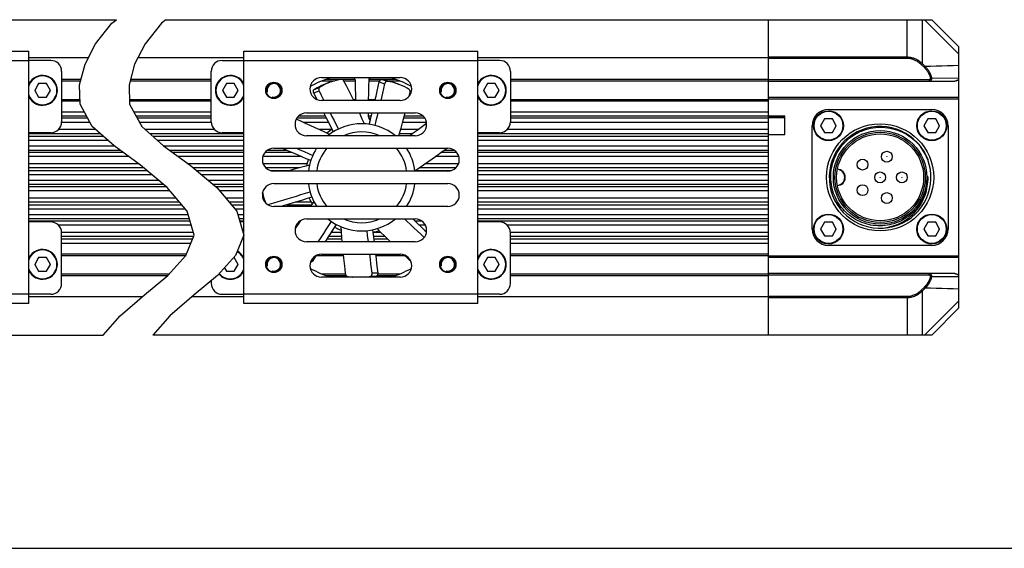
# Model space of a CAD drawing. Header units: millimetres. Extents: x 47 to 603, y 225 to 507.
# Tile 3 of 6: x 277 to 397, y 225 to 290. Entities that reach past the tile are written whole.
import ezdxf

# ---------------------------------------------------------------- set-up
doc = ezdxf.new("R2010")
doc.units = ezdxf.units.MM
doc.header["$LTSCALE"] = 46.255
doc.layers.get('0').update_dxf_attribs({"linetype": 'CONTINUOUS'})
doc.layers.add('00_COMPONENTS', color=7, linetype='CONTINUOUS')
doc.layers.add('DRW0001FORMAT', color=7, linetype='CONTINUOUS')

msp = doc.modelspace()

# ---------------------------------------------------------------- linework, layer by layer
at = {"color": 4}
for p, q in [((287.844216, 289.384788), (288.396152, 289.830358)), ((294.477573, 289.830358), (293.925637, 289.384788)), ((285.855977, 286.888995), (287.844216, 289.384788)), ((293.925637, 289.384788), (291.937398, 286.888995)), ((284.554058, 284.388982), (285.855977, 286.888995)), ((291.937398, 286.888995), (290.635479, 284.388982)), ((283.861879, 281.848418), (284.554058, 284.388982)), ((290.635479, 284.388982), (289.9433, 281.848418)), ((283.941186, 279.479584), (283.861879, 281.848418)), ((289.9433, 281.848418), (290.022607, 279.479584)), ((285.440587, 276.73714), (283.941186, 279.479584)), ((290.022607, 279.479584), (291.522009, 276.73714)), ((288.110136, 274.360383), (285.440587, 276.73714)), ((291.522009, 276.73714), (294.191557, 274.360383)), ((291.350596, 271.986922), (288.110136, 274.360383)), ((294.191557, 274.360383), (297.432017, 271.986922)), ((294.616382, 269.271185), (291.350596, 271.986922)), ((297.432017, 271.986922), (300.697803, 269.271185)), ((297.069604, 266.354097), (294.616382, 269.271185)), ((300.697803, 269.271185), (303.151026, 266.354097)), ((297.927488, 263.411987), (297.069604, 266.354097)), ((303.151026, 266.354097), (304.00891, 263.411987)), ((296.930237, 260.91247), (297.927488, 263.411987)), ((304.00891, 263.411987), (303.011658, 260.91247)), ((294.700316, 258.485398), (296.930237, 260.91247)), ((303.011658, 260.91247), (300.781737, 258.485398)), ((291.850107, 256.085828), (294.700316, 258.485398)), ((300.781737, 258.485398), (297.931528, 256.085828)), ((288.851454, 253.538877), (291.850107, 256.085828)), ((297.931528, 256.085828), (294.932875, 253.538877)), ((286.772658, 251.163691), (288.851454, 253.538877)), ((294.932875, 253.538877), (292.85408, 251.163691))]:
    msp.add_line(p, q, dxfattribs=at)
at = {"color": 7}
msp.add_line((46.817476, 225.01778), (602.8311, 225.01778), dxfattribs=at)
at = {"layer": '00_COMPONENTS', "color": 7}
for p, q in [((206.676554, 289.830358), (288.396152, 289.830358)), ((294.477573, 289.830358), (388.367738, 289.830358)), ((368.367738, 251.163691), (368.367738, 289.830358)), ((391.701072, 286.497025), (388.367738, 289.830358)), ((391.701072, 254.497025), (391.701072, 286.497025)), ((249.009887, 285.963691), (277.676554, 285.963691)), ((277.676554, 255.030358), (277.676554, 285.963691)), ((284.957499, 285.163691), (277.676554, 285.163691)), ((304.034405, 285.163691), (291.038921, 285.163691)), ((304.034405, 255.030358), (304.034405, 285.963691)), ((304.034405, 285.963691), (332.701072, 285.963691)), ((332.701072, 255.030358), (332.701072, 285.963691)), ((368.367738, 285.163691), (332.701072, 285.163691)), ((280.34322, 284.830358), (277.676554, 284.830358)), ((301.367738, 284.830358), (304.034405, 284.830358)), ((335.367738, 284.830358), (332.701072, 284.830358)), ((281.676554, 283.497025), (281.676554, 277.297025)), ((300.034405, 277.297025), (300.034405, 283.497025)), ((313.534405, 282.730358), (323.201072, 282.730358)), ((314.679118, 282.713946), (314.674163, 282.730358)), ((322.05658, 282.713878), (322.061549, 282.730358)), ((336.701072, 283.497025), (336.701072, 277.297025)), ((278.862095, 281.997025), (278.38097, 281.163691)), ((279.824346, 281.997025), (278.862095, 281.997025)), ((280.305471, 281.163691), (279.824346, 281.997025)), ((281.676554, 282.330358), (283.993184, 282.330358)), ((290.074605, 282.330358), (300.034405, 282.330358)), ((301.886613, 281.997025), (301.405488, 281.163691)), ((302.848863, 281.997025), (301.886613, 281.997025)), ((303.329989, 281.163691), (302.848863, 281.997025)), ((313.593676, 282.330358), (315.138375, 282.330358)), ((314.160137, 281.988663), (313.869164, 281.850306)), ((313.919104, 281.917384), (314.571869, 282.154971)), ((316.300833, 282.330358), (317.71046, 282.330358)), ((319.342315, 282.330358), (320.679365, 282.330358)), ((321.814469, 282.330358), (323.141783, 282.330358)), ((322.554279, 282.070148), (322.242446, 282.151194)), ((322.323819, 282.170478), (322.976584, 281.932891)), ((333.886613, 281.997025), (333.405488, 281.163691)), ((334.848863, 281.997025), (333.886613, 281.997025)), ((335.329989, 281.163691), (334.848863, 281.997025)), ((336.701072, 282.330358), (368.367738, 282.330358)), ((368.367738, 282.297025), (391.192955, 282.297025)), ((278.38097, 281.163691), (278.862095, 280.330358)), ((278.862095, 280.330358), (279.824346, 280.330358)), ((279.824346, 280.330358), (280.305471, 281.163691)), ((301.405488, 281.163691), (301.886613, 280.330358)), ((301.886613, 280.330358), (302.848863, 280.330358)), ((302.848863, 280.330358), (303.329989, 281.163691)), ((313.250414, 281.099524), (313.514113, 280.579645)), ((313.514113, 280.579645), (313.84299, 279.930358)), ((324.285395, 280.444939), (324.400952, 280.941124)), ((333.405488, 281.163691), (333.886613, 280.330358)), ((333.886613, 280.330358), (334.848863, 280.330358)), ((334.848863, 280.330358), (335.329989, 281.163691)), ((391.701072, 280.297025), (368.367738, 280.297025)), ((391.701072, 280.097025), (368.367738, 280.097025)), ((281.676554, 280.063691), (283.92163, 280.063691)), ((290.003052, 280.063691), (300.034405, 280.063691)), ((312.940855, 280.063691), (313.002387, 280.063691)), ((323.201072, 279.930358), (313.534405, 279.930358)), ((317.417037, 280.063691), (317.746788, 280.063691)), ((319.282587, 280.063691), (320.131671, 280.063691)), ((336.701072, 280.063691), (368.367738, 280.063691)), ((311.701072, 278.397025), (325.034405, 278.397025)), ((368.367738, 278.030358), (370.367738, 278.030358)), ((368.367738, 277.830358), (370.367738, 277.830358)), ((370.367738, 275.763691), (370.367738, 278.030358)), ((375.217154, 277.663691), (374.736029, 276.830358)), ((376.179405, 277.663691), (375.217154, 277.663691)), ((375.701072, 278.830358), (388.367738, 278.830358)), ((376.66053, 276.830358), (376.179405, 277.663691)), ((387.883821, 277.663691), (387.402696, 276.830358)), ((388.846072, 277.663691), (387.883821, 277.663691)), ((389.327197, 276.830358), (388.846072, 277.663691)), ((373.701072, 264.163691), (373.701072, 276.830358)), ((374.736029, 276.830358), (375.217154, 275.997025)), ((376.179405, 275.997025), (376.66053, 276.830358)), ((387.402696, 276.830358), (387.883821, 275.997025)), ((388.846072, 275.997025), (389.327197, 276.830358)), ((390.367738, 276.830358), (390.367738, 264.163691)), ((280.34322, 275.963691), (277.676554, 275.963691)), ((304.034405, 275.963691), (301.367738, 275.963691)), ((325.034405, 275.597025), (311.701072, 275.597025)), ((335.367738, 275.963691), (332.701072, 275.963691)), ((368.367738, 275.763691), (370.367738, 275.763691)), ((375.217154, 275.997025), (376.179405, 275.997025)), ((387.883821, 275.997025), (388.846072, 275.997025)), ((307.701072, 274.063691), (329.034405, 274.063691)), ((387.748521, 272.979157), (387.869762, 272.688611)), ((329.034405, 271.263691), (307.701072, 271.263691)), ((387.868053, 270.599967), (387.866033, 270.631279)), ((387.867713, 270.562822), (387.866033, 270.631279)), ((387.868976, 270.497032), (387.867713, 270.562822)), ((387.869811, 270.569939), (387.868053, 270.599967)), ((387.871348, 270.5409), (387.869811, 270.569939)), ((387.872752, 270.511652), (387.871348, 270.5409)), ((387.873399, 270.497025), (387.872752, 270.511652)), ((307.701072, 269.730358), (329.034405, 269.730358)), ((306.43319, 268.000078), (306.327584, 268.599001)), ((306.404849, 268.249828), (306.490577, 267.939249)), ((329.034405, 266.930358), (307.701072, 266.930358)), ((280.34322, 265.030358), (277.676554, 265.030358)), ((304.034405, 265.030358), (303.537012, 265.030358)), ((311.701072, 265.397025), (325.034405, 265.397025)), ((335.367738, 265.030358), (332.701072, 265.030358)), ((375.217154, 264.997025), (374.736029, 264.163691)), ((376.179405, 264.997025), (375.217154, 264.997025)), ((376.66053, 264.163691), (376.179405, 264.997025)), ((387.883821, 264.997025), (387.402696, 264.163691)), ((388.846072, 264.997025), (387.883821, 264.997025)), ((389.327197, 264.163691), (388.846072, 264.997025)), ((281.676554, 257.497025), (281.676554, 263.697025)), ((336.701072, 257.497025), (336.701072, 263.697025)), ((374.736029, 264.163691), (375.217154, 263.330358)), ((375.217154, 263.330358), (376.179405, 263.330358)), ((376.179405, 263.330358), (376.66053, 264.163691)), ((387.402696, 264.163691), (387.883821, 263.330358)), ((387.883821, 263.330358), (388.846072, 263.330358)), ((388.846072, 263.330358), (389.327197, 264.163691)), ((325.034405, 262.597025), (311.701072, 262.597025)), ((388.367738, 262.163691), (375.701072, 262.163691)), ((281.676554, 260.930358), (296.937374, 260.930358)), ((312.858146, 260.888499), (312.429675, 260.231499)), ((312.940855, 260.930358), (316.208907, 260.930358)), ((313.534405, 261.063691), (323.201072, 261.063691)), ((320.179758, 260.930358), (323.706472, 260.930358)), ((336.701072, 260.930358), (368.367738, 260.930358)), ((368.367738, 260.897025), (391.701072, 260.897025)), ((278.862095, 260.663691), (278.38097, 259.830358)), ((278.38097, 259.830358), (278.862095, 258.997025)), ((279.824346, 260.663691), (278.862095, 260.663691)), ((280.305471, 259.830358), (279.824346, 260.663691)), ((279.824346, 258.997025), (280.305471, 259.830358)), ((302.848863, 260.663691), (302.783088, 260.663691)), ((303.329989, 259.830358), (302.848863, 260.663691)), ((302.848863, 258.997025), (303.329989, 259.830358)), ((333.886613, 260.663691), (333.405488, 259.830358)), ((333.405488, 259.830358), (333.886613, 258.997025)), ((334.848863, 260.663691), (333.886613, 260.663691)), ((335.329989, 259.830358), (334.848863, 260.663691)), ((334.848863, 258.997025), (335.329989, 259.830358)), ((368.367738, 260.697025), (391.701072, 260.697025)), ((278.862095, 258.997025), (279.824346, 258.997025)), ((281.676554, 258.663691), (294.864126, 258.663691)), ((301.641642, 259.421328), (301.886613, 258.997025)), ((301.886613, 258.997025), (302.848863, 258.997025)), ((313.593693, 258.663691), (316.466815, 258.663691)), ((320.441854, 258.663691), (323.141801, 258.663691)), ((333.886613, 258.997025), (334.848863, 258.997025)), ((336.701072, 258.663691), (368.367738, 258.663691)), ((391.192955, 258.697025), (368.367738, 258.697025)), ((300.034405, 257.856225), (300.034405, 257.497025)), ((323.201072, 258.263691), (313.534405, 258.263691)), ((314.673928, 258.263691), (314.678896, 258.280171)), ((322.056358, 258.280105), (322.061314, 258.263691)), ((280.34322, 256.163691), (277.676554, 256.163691)), ((301.367738, 256.163691), (304.034405, 256.163691)), ((335.367738, 256.163691), (332.701072, 256.163691)), ((277.676554, 255.030358), (249.009887, 255.030358)), ((291.549329, 255.830358), (277.676554, 255.830358)), ((304.034405, 255.830358), (297.63075, 255.830358)), ((332.701072, 255.030358), (304.034405, 255.030358)), ((368.367738, 255.830358), (332.701072, 255.830358)), ((391.701072, 254.497025), (388.367738, 251.163691)), ((206.676554, 251.163691), (286.772658, 251.163691)), ((388.367738, 251.163691), (292.85408, 251.163691))]:
    msp.add_line(p, q, dxfattribs=at)
at = {"layer": '00_COMPONENTS', "color": 4}
for p, q in [((385.332439, 285.080849), (385.332439, 289.830358)), ((387.220868, 284.41768), (387.220868, 289.830358)), ((391.701072, 285.613694), (387.484408, 289.830358)), ((385.332439, 285.22227), (368.367738, 285.22227)), ((385.332439, 285.080849), (368.367738, 285.080849)), ((249.009887, 284.830358), (277.676554, 284.830358)), ((304.034405, 284.830358), (332.701072, 284.830358)), ((387.107563, 284.301143), (387.220868, 284.41768)), ((387.460316, 283.958171), (387.107563, 284.301143)), ((387.573622, 284.074708), (387.220868, 284.41768)), ((387.460316, 283.958171), (387.573622, 284.074708)), ((281.676554, 282.530358), (284.047674, 282.530358)), ((290.129096, 282.530358), (300.034405, 282.530358)), ((314.121381, 282.530358), (317.646645, 282.530358)), ((319.342315, 282.530358), (322.614127, 282.530358)), ((321.603799, 282.26691), (320.951033, 282.504498)), ((336.701072, 282.530358), (368.367738, 282.530358)), ((368.367738, 282.497025), (388.044581, 282.497025)), ((388.044581, 282.497025), (388.044581, 282.297025)), ((388.231105, 282.652006), (388.370303, 282.684478)), ((388.370303, 282.684478), (391.6614, 282.673897)), ((312.652771, 281.290839), (313.305537, 281.528426)), ((320.633027, 282.211071), (321.285792, 281.973484)), ((312.597789, 280.86166), (313.250413, 281.099527)), ((281.676554, 279.863691), (283.928326, 279.863691)), ((290.009747, 279.863691), (300.034405, 279.863691)), ((336.701072, 279.863691), (368.367738, 279.863691)), ((281.676554, 278.549326), (284.449794, 278.549326)), ((281.676554, 278.049539), (284.723048, 278.049539)), ((284.893542, 277.737699), (281.676554, 277.737699)), ((290.531216, 278.549326), (300.034405, 278.549326)), ((290.804469, 278.049539), (300.034405, 278.049539)), ((300.034405, 277.737699), (290.974964, 277.737699)), ((314.177848, 277.737699), (310.51441, 277.737699)), ((310.77834, 278.049539), (314.020592, 278.049539)), ((319.284046, 278.049539), (319.657871, 278.049539)), ((319.584197, 277.737699), (319.341732, 277.737699)), ((326.221066, 277.737699), (323.615721, 277.737699)), ((323.696144, 278.049539), (325.95714, 278.049539)), ((336.701072, 278.549326), (368.367738, 278.549326)), ((336.701072, 278.049539), (368.367738, 278.049539)), ((368.367738, 277.737699), (336.701072, 277.737699)), ((368.367738, 277.997025), (370.367738, 277.997025)), ((285.166796, 277.237912), (281.676554, 277.237912)), ((300.034405, 277.237912), (291.248217, 277.237912)), ((314.429626, 277.237912), (311.316554, 277.237912)), ((326.412422, 277.237912), (323.484447, 277.237912)), ((368.367738, 277.237912), (336.701072, 277.237912)), ((286.436471, 275.850483), (277.676554, 275.850483)), ((277.676554, 275.544264), (286.780413, 275.544264)), ((285.875106, 276.350278), (281.281725, 276.350278)), ((300.429234, 276.350278), (291.956528, 276.350278)), ((304.034405, 275.850483), (292.517893, 275.850483)), ((292.861835, 275.544264), (304.034405, 275.544264)), ((314.809464, 276.350278), (313.254155, 276.350278)), ((324.678394, 275.850483), (323.107461, 275.850483)), ((325.347476, 276.350278), (323.245171, 276.350278)), ((368.367738, 275.850483), (332.701072, 275.850483)), ((332.701072, 275.544264), (368.367738, 275.544264)), ((368.367738, 276.350278), (336.306243, 276.350278)), ((277.676554, 275.044469), (287.341778, 275.044469)), ((277.676554, 274.349581), (288.124884, 274.349581)), ((293.423199, 275.044469), (304.034405, 275.044469)), ((294.206306, 274.349581), (304.034405, 274.349581)), ((332.701072, 275.044469), (368.367738, 275.044469)), ((332.701072, 274.349581), (368.367738, 274.349581)), ((277.676554, 273.849785), (288.807249, 273.849785)), ((289.225327, 273.543566), (277.676554, 273.543566)), ((289.907692, 273.043771), (277.676554, 273.043771)), ((294.888671, 273.849785), (304.034405, 273.849785)), ((304.034405, 273.543566), (295.306748, 273.543566)), ((304.034405, 273.043771), (295.989113, 273.043771)), ((311.090692, 273.043771), (306.354124, 273.043771)), ((309.927245, 273.543566), (306.612547, 273.543566)), ((306.957866, 273.849785), (309.21282, 273.849785)), ((330.381351, 273.043771), (327.495969, 273.043771)), ((330.122927, 273.543566), (328.187309, 273.543566)), ((328.604995, 273.849785), (329.777615, 273.849785)), ((332.701072, 273.849785), (368.367738, 273.849785)), ((368.367738, 273.543566), (332.701072, 273.543566)), ((368.367738, 273.043771), (332.701072, 273.043771)), ((291.127568, 272.150278), (277.676554, 272.150278)), ((291.755178, 271.650483), (277.676554, 271.650483)), ((304.034405, 272.150278), (297.208989, 272.150278)), ((304.034405, 271.650483), (297.836599, 271.650483)), ((311.767442, 272.150278), (306.399291, 272.150278)), ((310.792887, 271.650483), (306.736616, 271.650483)), ((329.998859, 271.650483), (325.512132, 271.650483)), ((330.336186, 272.150278), (326.233545, 272.150278)), ((368.367738, 272.150278), (332.701072, 272.150278)), ((368.367738, 271.650483), (332.701072, 271.650483)), ((277.676554, 271.344264), (292.123419, 271.344264)), ((277.676554, 270.844469), (292.724443, 270.844469)), ((298.20484, 271.344264), (304.034405, 271.344264)), ((298.805864, 270.844469), (304.034405, 270.844469)), ((307.235537, 271.344264), (309.658964, 271.344264)), ((325.217958, 271.344264), (329.499936, 271.344264)), ((332.701072, 271.344264), (368.367738, 271.344264)), ((332.701072, 270.844469), (368.367738, 270.844469)), ((277.676554, 270.149581), (293.560074, 270.149581)), ((277.676554, 269.649785), (294.161099, 269.649785)), ((294.52934, 269.343566), (277.676554, 269.343566)), ((299.641496, 270.149581), (304.034405, 270.149581)), ((300.24252, 269.649785), (304.034405, 269.649785)), ((304.034405, 269.343566), (300.610761, 269.343566)), ((332.701072, 270.149581), (368.367738, 270.149581)), ((332.701072, 269.649785), (368.367738, 269.649785)), ((368.367738, 269.343566), (332.701072, 269.343566)), ((294.975829, 268.843771), (277.676554, 268.843771)), ((304.034405, 268.843771), (301.057251, 268.843771)), ((368.367738, 268.843771), (332.701072, 268.843771)), ((295.727242, 267.950278), (277.676554, 267.950278)), ((296.147561, 267.450483), (277.676554, 267.450483)), ((277.676554, 267.144264), (296.405087, 267.144264)), ((304.034405, 267.950278), (301.808663, 267.950278)), ((304.034405, 267.450483), (302.228983, 267.450483)), ((302.486508, 267.144264), (304.034405, 267.144264)), ((306.433232, 267.950278), (306.354124, 267.950278)), ((307.15035, 267.043405), (307.122806, 267.199618)), ((309.318206, 267.144264), (312.344148, 267.144264)), ((312.275917, 267.450483), (310.333285, 267.450483)), ((312.054407, 267.950278), (311.996651, 267.950278)), ((368.367738, 267.950278), (332.701072, 267.950278)), ((368.367738, 267.450483), (332.701072, 267.450483)), ((332.701072, 267.144264), (368.367738, 267.144264)), ((277.676554, 266.644469), (296.825406, 266.644469)), ((277.676554, 265.949581), (297.187556, 265.949581)), ((302.906828, 266.644469), (304.034405, 266.644469)), ((303.268978, 265.949581), (304.034405, 265.949581)), ((332.701072, 266.644469), (368.367738, 266.644469)), ((332.701072, 265.949581), (368.367738, 265.949581)), ((277.676554, 265.449785), (297.333291, 265.449785)), ((297.42258, 265.143566), (277.676554, 265.143566)), ((297.568315, 264.643771), (281.281725, 264.643771)), ((303.414712, 265.449785), (304.034405, 265.449785)), ((304.034405, 265.143566), (303.504002, 265.143566)), ((310.602688, 264.643771), (310.460797, 264.643771)), ((325.83569, 265.143566), (324.998115, 265.143566)), ((326.27468, 264.643771), (325.52978, 264.643771)), ((332.701072, 265.449785), (368.367738, 265.449785)), ((368.367738, 265.143566), (332.701072, 265.143566)), ((368.367738, 264.643771), (336.306243, 264.643771)), ((297.827138, 263.756137), (281.676554, 263.756137)), ((297.865393, 263.25635), (281.676554, 263.25635)), ((315.991578, 263.25635), (314.40703, 263.25635)), ((315.950993, 263.756137), (314.734927, 263.756137)), ((320.833008, 263.756137), (319.851554, 263.756137)), ((321.326891, 263.25635), (319.904179, 263.25635)), ((368.367738, 263.756137), (336.701072, 263.756137)), ((368.367738, 263.25635), (336.701072, 263.25635)), ((281.676554, 262.944511), (297.740976, 262.944511)), ((281.676554, 262.444723), (297.541572, 262.444723)), ((314.202641, 262.944511), (316.018112, 262.944511)), ((319.940852, 262.944511), (321.638322, 262.944511)), ((336.701072, 262.944511), (368.367738, 262.944511)), ((336.701072, 262.444723), (368.367738, 262.444723)), ((281.676554, 261.130358), (297.017169, 261.130358)), ((336.701072, 261.130358), (368.367738, 261.130358)), ((312.429675, 260.231499), (312.306809, 260.334596)), ((281.676554, 258.463691), (294.674533, 258.463691)), ((314.12135, 258.463691), (316.54456, 258.463691)), ((319.548725, 258.366822), (320.243383, 258.366822)), ((320.441854, 258.751318), (319.747195, 258.751318)), ((320.377254, 258.463691), (322.614095, 258.463691)), ((336.701072, 258.463691), (368.367738, 258.463691)), ((388.044581, 258.497025), (368.367738, 258.497025)), ((388.044581, 258.497025), (388.044581, 258.697025)), ((388.231105, 258.342043), (388.370303, 258.309572)), ((391.6614, 258.320153), (388.370303, 258.309572)), ((277.676554, 256.163691), (249.009887, 256.163691)), ((332.701072, 256.163691), (304.034405, 256.163691)), ((387.107563, 256.692907), (387.460316, 257.035879)), ((387.107563, 256.692907), (387.220868, 256.576369)), ((387.220868, 256.576369), (387.573622, 256.919342)), ((387.220868, 251.163691), (387.220868, 256.576369)), ((387.460316, 257.035879), (387.573622, 256.919342)), ((368.367738, 255.913201), (385.332439, 255.913201)), ((368.367738, 255.771779), (385.332439, 255.771779)), ((385.332439, 255.913201), (385.332439, 251.163691)), ((391.701072, 255.380355), (387.484408, 251.163691))]:
    msp.add_line(p, q, dxfattribs=at)
for points in [[(387.220868, 284.41768), (387.115786, 284.512559), (387.011065, 284.599923), (386.907039, 284.679934), (386.804232, 284.752473), (386.70272, 284.818015), (386.602097, 284.877573), (386.502791, 284.931244), (386.404786, 284.979216), (386.306902, 285.022514), (386.209903, 285.061124), (386.113285, 285.095198), (386.013833, 285.125713), (385.911283, 285.152843), (385.806007, 285.176091), (385.695649, 285.195044), (385.57946, 285.209261), (385.458346, 285.218457), (385.332439, 285.22227)], [(387.107563, 284.301143), (387.008301, 284.392814), (386.909968, 284.477529), (386.812563, 284.555286), (386.716056, 284.625658), (386.620478, 284.689073), (386.525917, 284.746813), (386.43267, 284.798913), (386.340441, 284.845339), (386.248434, 284.887271), (386.157332, 284.924818), (386.066452, 284.957871), (385.972949, 284.987278), (385.876568, 285.013616), (385.777563, 285.036307), (385.673856, 285.054464), (385.564753, 285.067793), (385.450947, 285.076587), (385.332439, 285.080849)], [(388.231105, 282.652006), (388.196985, 282.776433), (388.159165, 282.894777), (388.117644, 283.007038), (388.071831, 283.112938), (388.022317, 283.212754), (387.970878, 283.307325), (387.917748, 283.396619), (387.862692, 283.480667), (387.806783, 283.5604), (387.750203, 283.63583), (387.692771, 283.706945), (387.635013, 283.774647), (387.577106, 283.839235), (387.518874, 283.90041), (387.460316, 283.958171)], [(391.701072, 284.194479), (390.983037, 284.174086), (390.277053, 284.153865), (389.583119, 284.133817), (388.901236, 284.113941), (388.231404, 284.094238), (387.573622, 284.074708)], [(388.370303, 282.684478), (388.335718, 282.816854), (388.296421, 282.942802), (388.252878, 283.062269), (388.205301, 283.174984), (388.154361, 283.281239), (388.101134, 283.381854), (388.046068, 283.476875), (387.989354, 283.566384), (387.93155, 283.65123), (387.87298, 283.731492), (387.813769, 283.807249), (387.754083, 283.879309), (387.69406, 283.947976), (387.633859, 284.013082), (387.573622, 284.074708)], [(388.044581, 282.297025), (388.063422, 282.297567), (388.0817, 282.299137), (388.099379, 282.301649), (388.116408, 282.305012), (388.132785, 282.309145), (388.14856, 282.313993), (388.163729, 282.319497), (388.178266, 282.325583), (388.192188, 282.332206), (388.205498, 282.339314), (388.218182, 282.346844), (388.230233, 282.354738), (388.241641, 282.362937), (388.252422, 282.371393), (388.262608, 282.380078), (388.272181, 282.388922), (388.281174, 282.397906), (388.289692, 282.407087), (388.297724, 282.416418), (388.305288, 282.425889), (388.312508, 282.435644), (388.319388, 282.445676), (388.325908, 282.455967), (388.332139, 282.466668), (388.338082, 282.477805), (388.343695, 282.489345), (388.34896, 282.501358), (388.35386, 282.513854), (388.358356, 282.526811), (388.362393, 282.540254), (388.365935, 282.554142), (388.368955, 282.568487), (388.37139, 282.583398), (388.373202, 282.598856), (388.374336, 282.614832), (388.374681, 282.631414), (388.374155, 282.648603), (388.372716, 282.66631), (388.370303, 282.684478)], [(388.044581, 282.497025), (388.055398, 282.497298), (388.065858, 282.497915), (388.07596, 282.498875), (388.085705, 282.500205), (388.095091, 282.501878), (388.104125, 282.503812), (388.112806, 282.506003), (388.121135, 282.508454), (388.129108, 282.511097), (388.136727, 282.513932), (388.143991, 282.516959), (388.150894, 282.52011), (388.157427, 282.523381), (388.163599, 282.526776), (388.169434, 282.530246), (388.174918, 282.533775), (388.180066, 282.537378), (388.184943, 282.54105), (388.189547, 282.544775), (388.193879, 282.548569), (388.198009, 282.552472), (388.201951, 282.556482), (388.20569, 282.5606), (388.20925, 282.564882), (388.212652, 282.569336), (388.215876, 282.573954), (388.218883, 282.578758), (388.221685, 282.583756), (388.224272, 282.588942), (388.226576, 282.594316), (388.228602, 282.599871), (388.230346, 282.605614), (388.231727, 282.611574), (388.23276, 282.617757), (388.23343, 282.624157), (388.233612, 282.63078), (388.233264, 282.637631), (388.232428, 282.644706), (388.231105, 282.652006)], [(387.460316, 257.035879), (387.492945, 257.068091), (387.524655, 257.100207), (387.555444, 257.132227), (387.585389, 257.164279), (387.614415, 257.196235), (387.642289, 257.227709), (387.668818, 257.258478), (387.694195, 257.288764), (387.718772, 257.318853), (387.742483, 257.348606), (387.765394, 257.378162), (387.788053, 257.408216), (387.810557, 257.43883), (387.832808, 257.469942), (387.855068, 257.502064), (387.877426, 257.535277), (387.899792, 257.569499), (387.922162, 257.605), (387.94456, 257.641776), (387.966962, 257.679831), (387.989288, 257.719438), (388.011566, 257.760596), (388.033768, 257.803305), (388.055728, 257.84785), (388.077481, 257.894231), (388.098992, 257.942446), (388.11999, 257.992776), (388.140516, 258.045225), (388.16053, 258.099788), (388.179635, 258.156725), (388.1977, 258.216124), (388.214856, 258.277897), (388.231105, 258.342043)], [(388.370303, 258.309572), (388.372751, 258.327721), (388.37421, 258.345914), (388.374683, 258.364096), (388.374179, 258.382167), (388.372708, 258.40012), (388.370265, 258.418035), (388.366831, 258.435934), (388.362416, 258.453683), (388.35706, 258.471135), (388.350779, 258.488219), (388.343589, 258.504906), (388.335548, 258.521115), (388.326688, 258.536785), (388.317028, 258.551895), (388.306608, 258.566426), (388.295502, 258.580287), (388.283693, 258.5935), (388.271066, 258.606191), (388.257656, 258.618287), (388.243453, 258.629744), (388.228245, 258.640666), (388.211984, 258.650981), (388.194723, 258.660547), (388.176378, 258.669303), (388.156939, 258.677121), (388.136455, 258.683851), (388.114929, 258.689368), (388.092393, 258.693515), (388.068919, 258.696121), (388.044581, 258.697025)], [(388.231105, 258.342043), (388.2325, 258.349339), (388.233336, 258.356609), (388.233613, 258.363853), (388.233329, 258.371075), (388.232486, 258.37827), (388.231084, 258.385429), (388.229113, 258.39258), (388.226582, 258.399694), (388.223523, 258.406669), (388.219927, 258.413495), (388.215802, 258.420181), (388.211204, 258.426661), (388.206134, 258.432923), (388.200593, 258.438977), (388.194631, 258.444785), (388.188281, 258.45033), (388.181511, 258.455628), (388.174277, 258.460691), (388.166604, 258.465531), (388.158467, 258.470136), (388.149755, 258.474481), (388.140442, 258.4786), (388.130553, 258.482458), (388.120055, 258.485936), (388.10892, 258.489049), (388.097175, 258.491781), (388.084864, 258.493962), (388.072003, 258.495534), (388.058575, 258.496555), (388.044581, 258.497025)], [(387.573622, 256.919342), (387.607339, 256.953614), (387.640091, 256.987815), (387.671885, 257.021927), (387.702821, 257.056054), (387.732814, 257.090064), (387.761599, 257.123584), (387.788995, 257.156352), (387.815221, 257.188584), (387.840615, 257.220615), (387.8651, 257.252301), (387.888772, 257.28376), (387.912197, 257.315745), (387.935445, 257.348337), (387.958427, 257.38146), (387.981445, 257.415644), (388.004552, 257.450996), (388.027648, 257.48743), (388.050782, 257.525211), (388.073937, 257.564353), (388.097066, 257.604866), (388.120164, 257.647015), (388.143201, 257.690815), (388.16612, 257.73628), (388.18885, 257.783682), (388.211354, 257.833037), (388.233554, 257.884359), (388.255305, 257.937915), (388.276553, 257.993724), (388.297201, 258.051793), (388.317012, 258.112381), (388.335838, 258.17558), (388.353635, 258.24131), (388.370303, 258.309572)], [(385.332439, 255.913201), (385.454415, 255.916406), (385.576465, 255.926526), (385.698589, 255.94356), (385.821748, 255.967843), (385.944981, 255.999041), (386.065403, 256.036146), (386.182829, 256.079625), (386.297444, 256.129011), (386.406926, 256.181891), (386.510993, 256.238515), (386.609926, 256.298634), (386.702248, 256.35908), (386.787721, 256.419888), (386.866583, 256.481023), (386.938075, 256.53922), (387.001942, 256.593388), (387.058438, 256.644617), (387.107563, 256.692907)], [(385.332439, 255.771779), (385.461853, 255.775159), (385.591761, 255.785585), (385.72196, 255.803107), (385.853087, 255.82803), (385.984071, 255.860177), (386.112188, 255.898648), (386.237226, 255.943483), (386.359115, 255.99427), (386.475511, 256.049045), (386.586289, 256.107544), (386.691594, 256.169333), (386.789683, 256.231889), (386.880605, 256.294768), (386.96464, 256.357594), (387.040562, 256.417778), (387.108167, 256.474165), (387.168186, 256.527133), (387.220868, 256.576369)], [(391.701072, 256.79957), (390.983071, 256.819962), (390.277107, 256.840182), (389.58318, 256.86023), (388.90129, 256.880106), (388.231438, 256.89981), (387.573622, 256.919342)]]:
    msp.add_lwpolyline(points, dxfattribs=at)
at = {"layer": '00_COMPONENTS', "color": 7}
for points in [[(316.023358, 282.498765), (315.700572, 282.452464), (315.382686, 282.390676), (315.069699, 282.313403), (314.76121, 282.220499), (314.571884, 282.154931)], [(316.300833, 282.310136), (316.283148, 282.340987), (316.264128, 282.369279), (316.243774, 282.395013), (316.221871, 282.418315), (316.198634, 282.439058), (316.174707, 282.456862), (316.150104, 282.471689), (316.124812, 282.483576), (316.09943, 282.492254), (316.074161, 282.497634), (316.048804, 282.499804), (316.023358, 282.498765)], [(320.633027, 282.211071), (320.642573, 282.245534), (320.654359, 282.278541), (320.668384, 282.310092), (320.684852, 282.340485), (320.703559, 282.369422), (320.723898, 282.396009), (320.745913, 282.420178), (320.769561, 282.441998), (320.794095, 282.460782), (320.819544, 282.476443), (320.845879, 282.489069), (320.872277, 282.49823), (320.898461, 282.503784), (320.924708, 282.505874), (320.951016, 282.5045)], [(320.951016, 282.5045), (321.272848, 282.45437), (321.58968, 282.388782), (321.901513, 282.307735), (322.208748, 282.211081), (322.323804, 282.170438)], [(391.6614, 282.673897), (391.665085, 282.64332), (391.664837, 282.613026), (391.660658, 282.583013), (391.652452, 282.552994), (391.640315, 282.523257), (391.624529, 282.494668), (391.605031, 282.467312), (391.581884, 282.441105), (391.555569, 282.416654), (391.526116, 282.393996), (391.493495, 282.373095), (391.458094, 282.354453), (391.419865, 282.338014), (391.378856, 282.323835), (391.335606, 282.312579), (391.290296, 282.30447), (391.242746, 282.299285), (391.192955, 282.297025)], [(391.701072, 282.297025), (391.699666, 282.338962), (391.697511, 282.380883), (391.694607, 282.422787), (391.690957, 282.464673), (391.686557, 282.506542), (391.681402, 282.548399), (391.67549, 282.590244), (391.668823, 282.632077), (391.6614, 282.673897)], [(312.597789, 280.86166), (312.58295, 280.894196), (312.570762, 280.927057), (312.561225, 280.960242), (312.554304, 280.994109), (312.550034, 281.028301), (312.548525, 281.061741), (312.549854, 281.094407), (312.553944, 281.126322), (312.560664, 281.156482), (312.570092, 281.184837), (312.58215, 281.211437), (312.596483, 281.235423), (312.612972, 281.256509), (312.631734, 281.274981), (312.652771, 281.290839)], [(312.652771, 281.290839), (312.931531, 281.459307), (313.216398, 281.612719), (313.507372, 281.751076), (313.804855, 281.874521), (313.919118, 281.917344)], [(313.305537, 281.528426), (313.284509, 281.512576), (313.265754, 281.494115), (313.249271, 281.473043), (313.234941, 281.449073), (313.222884, 281.422493), (313.213454, 281.394158), (313.206728, 281.364021), (313.202631, 281.33213), (313.20129, 281.299488), (313.202784, 281.266071), (313.207035, 281.231903), (313.213935, 281.198057), (313.223446, 281.164891), (313.235606, 281.132046), (313.250414, 281.099524)], [(313.869164, 281.850306), (313.584297, 281.696894), (313.305537, 281.528426)], [(314.571884, 282.154931), (314.45762, 282.112109), (314.160137, 281.988663)], [(317.481408, 279.930358), (317.450574, 279.994702), (317.167778, 280.576454), (316.881898, 281.156259), (316.592916, 281.734153), (316.300833, 282.310136)], [(320.100434, 279.930358), (320.227688, 280.473542), (320.36308, 281.052684), (320.498193, 281.63186), (320.633027, 282.211071)], [(321.285792, 281.973484), (321.153633, 281.405765), (321.021201, 280.838079), (320.888496, 280.270427), (320.808827, 279.930358)], [(321.603782, 282.266913), (321.577469, 282.268287), (321.551219, 282.266196), (321.525032, 282.26064), (321.498632, 282.251477), (321.472296, 282.238849), (321.446846, 282.223185), (321.422312, 282.204399), (321.398665, 282.182578), (321.376651, 282.158408), (321.356314, 282.13182), (321.337609, 282.102884), (321.321144, 282.072494), (321.30712, 282.040945), (321.295336, 282.007942), (321.285792, 281.973484)], [(322.242446, 282.151194), (321.925613, 282.216783), (321.603782, 282.266913)], [(322.976569, 281.932851), (322.861513, 281.973494), (322.554279, 282.070148)], [(324.309475, 281.263254), (324.032445, 281.435267), (323.749214, 281.592269), (323.459782, 281.734257), (323.163748, 281.861382), (322.976569, 281.932851)], [(313.019662, 280.029593), (312.86681, 280.33129), (312.597789, 280.86166)], [(324.400952, 280.941124), (324.407251, 280.975276), (324.410897, 281.00855), (324.411891, 281.040945), (324.410167, 281.072751), (324.40579, 281.103679), (324.398956, 281.132858), (324.389627, 281.160228), (324.37784, 281.185851), (324.363901, 281.209034), (324.347912, 281.229547), (324.32977, 281.24762), (324.309475, 281.263254)], [(315.010503, 276.082832), (314.743365, 276.614423), (314.475992, 277.145861), (314.208384, 277.677147), (313.845248, 278.397025)], [(314.617824, 278.397025), (314.829131, 277.977992), (315.091439, 277.457211), (315.353515, 276.93628), (315.615359, 276.415199)], [(318.817483, 277.058414), (318.550411, 277.649274), (318.280187, 278.238325), (318.206309, 278.397025)], [(319.409485, 276.99941), (319.546549, 277.578345), (319.739848, 278.397025)], [(320.448509, 278.397025), (320.354943, 278.000154), (320.220872, 277.432672), (320.086528, 276.865223)], [(323.036325, 275.597025), (323.128131, 275.924131), (323.299786, 276.549135), (323.467864, 277.17478), (323.632375, 277.801105), (323.785339, 278.397025)], [(314.518965, 275.747492), (313.934518, 276.028482), (313.348819, 276.306061), (312.761865, 276.580228), (312.173623, 276.850999), (311.584127, 277.11836), (310.993483, 277.38226), (310.44925, 277.621771)], [(324.338779, 275.597025), (324.799303, 275.940719), (325.275858, 276.296724), (325.752221, 276.652935), (326.424931, 277.156604)], [(375.988166, 270.497025), (375.991961, 270.786856), (376.009588, 271.075944), (376.040966, 271.363632), (376.085964, 271.649247), (376.144457, 271.932172), (376.216346, 272.211841), (376.301411, 272.487446), (376.399442, 272.758547), (376.510406, 273.025114), (376.634321, 273.286984), (376.77079, 273.543061), (376.919081, 273.791956), (377.078628, 274.032888), (377.249154, 274.265619), (377.430217, 274.489665), (377.621135, 274.704332), (377.821627, 274.909447), (378.031924, 275.105251), (378.251809, 275.291427), (378.480647, 275.467327), (378.718126, 275.632614), (378.963783, 275.786851), (379.217102, 275.929602), (379.477679, 276.06052), (379.745179, 276.179292), (380.018845, 276.285439), (380.29759, 276.378458), (380.58081, 276.458103), (380.867843, 276.524145), (381.157452, 276.576301), (381.448768, 276.614476), (381.741309, 276.638666), (382.034405, 276.648863)], [(382.034405, 276.648863), (382.345358, 276.644403), (382.656417, 276.624177), (382.966778, 276.588134), (383.275891, 276.536213), (383.582678, 276.468471), (383.885562, 276.385215), (384.18376, 276.286677), (384.476508, 276.173129), (384.762351, 276.045221), (385.040337, 275.903556), (385.310105, 275.748495), (385.571154, 275.580465), (385.822474, 275.400297), (386.063946, 275.208267), (386.296291, 275.003789), (386.519291, 274.786807), (386.731792, 274.558177), (386.933003, 274.318573), (387.122407, 274.068433), (387.299356, 273.808424), (387.462999, 273.539688), (387.612814, 273.263089), (387.748521, 272.979157)], [(312.229841, 272.55308), (311.683502, 272.788587), (311.13708, 273.023826), (310.590576, 273.258797), (310.043989, 273.493501), (309.49732, 273.727937), (308.713071, 274.063691)], [(310.464171, 274.063691), (310.87281, 273.888214), (311.408468, 273.657892), (311.944045, 273.427306), (312.479541, 273.196455)], [(324.990372, 271.294256), (325.525941, 271.659911), (326.059182, 272.028356), (326.590096, 272.399593), (327.118714, 272.773644), (327.645004, 273.150485), (328.168873, 273.53005), (328.690288, 273.912316), (328.894353, 274.063691)], [(312.068876, 271.980254), (311.440546, 271.819825), (310.813448, 271.655978), (310.187582, 271.488712), (309.562911, 271.318017), (309.368391, 271.263691)], [(382.034405, 264.556512), (381.750047, 264.560097), (381.465494, 264.57734), (381.181406, 264.608293), (380.898266, 264.65301), (380.616928, 264.711464), (380.3386, 264.783456), (380.063847, 264.868864), (379.793402, 264.967477), (379.528666, 265.078733), (379.270419, 265.202167), (379.018992, 265.337484), (378.775019, 265.48421), (378.539218, 265.641743), (378.311809, 265.80976), (378.092692, 265.988242), (377.882388, 266.176724), (377.681294, 266.374808), (377.489238, 266.58272), (377.306411, 266.800458), (377.133649, 267.02724), (376.971744, 267.262125), (376.821077, 267.5046), (376.682007, 267.754124), (376.555104, 268.009595), (376.440763, 268.269961), (376.33897, 268.535048), (376.249681, 268.805053), (376.173112, 269.079642), (376.109544, 269.357966), (376.059109, 269.639479), (376.021963, 269.923591), (375.998276, 270.209651), (375.988166, 270.497025)], [(387.868976, 270.497032), (387.865683, 270.218988), (387.849171, 269.942), (387.819566, 269.666695), (387.777085, 269.394063), (387.721891, 269.124324), (387.65392, 268.856956), (387.573188, 268.592333), (387.479851, 268.331309), (387.373892, 268.074115), (387.255217, 267.820951), (387.124148, 267.572892), (386.981409, 267.331437), (386.827483, 267.097341), (386.662612, 266.870904), (386.48736, 266.652827), (386.302198, 266.443596), (386.107556, 266.243617), (385.904009, 266.053404), (385.692481, 265.873673), (385.47311, 265.704386), (385.245209, 265.545041), (385.008842, 265.395876), (384.76481, 265.257594), (384.513431, 265.130547), (384.254967, 265.015069), (383.990168, 264.91169), (383.720143, 264.820971), (383.445382, 264.743167), (383.166608, 264.678573), (382.885366, 264.627562), (382.602629, 264.59023), (382.318755, 264.566547), (382.034405, 264.556512)], [(382.034405, 264.263691), (382.327954, 264.282469), (382.620561, 264.315149), (382.911558, 264.361725), (383.20061, 264.422235), (383.486694, 264.496555), (383.768149, 264.584243), (384.044122, 264.684924), (384.314258, 264.79836), (384.577723, 264.924092), (384.833795, 265.061623), (385.082145, 265.210619), (385.322558, 265.370827), (385.554435, 265.54174), (385.777408, 265.722992), (385.991544, 265.91462), (386.196541, 266.116434), (386.391688, 266.32779), (386.576413, 266.548071), (386.750178, 266.7766), (386.912717, 267.013017), (387.063869, 267.257158), (387.203543, 267.509097), (387.330984, 267.767696), (387.445239, 268.030877), (387.546029, 268.297462), (387.633503, 268.567265), (387.707614, 268.839607), (387.768308, 269.113586), (387.815687, 269.388785), (387.849887, 269.665285), (387.870907, 269.942697), (387.878729, 270.220152), (387.873399, 270.497025)], [(306.327995, 268.601517), (306.334936, 268.564227), (306.404849, 268.249828)], [(306.523266, 267.575658), (306.455562, 267.880122), (306.433232, 268.000086)], [(307.122806, 267.199618), (307.680544, 267.369023), (308.238391, 267.538173), (308.796347, 267.707067), (309.354412, 267.875706), (309.912585, 268.044089), (310.470866, 268.212216), (311.029255, 268.380087), (311.587752, 268.547702), (312.146357, 268.715062)], [(312.368621, 268.061738), (311.798719, 267.890968), (311.228925, 267.719941), (310.659241, 267.548654), (310.089666, 267.37711), (309.520199, 267.205307), (308.950843, 267.033246), (308.61096, 266.930358)], [(306.490577, 267.939249), (306.592192, 267.63207), (306.700606, 267.351786)], [(306.887411, 267.192359), (306.917227, 267.185842), (306.950421, 267.181524), (306.984833, 267.179793), (307.019385, 267.180729), (307.053718, 267.184358), (307.088192, 267.190655), (307.122806, 267.199618)], [(312.613513, 267.519439), (312.235304, 266.992665), (312.191094, 266.930358)], [(310.978121, 265.194832), (310.753843, 264.867234), (310.391387, 264.33139), (310.321158, 264.2263)], [(313.150641, 262.597025), (313.491803, 263.118155), (313.811396, 263.605806), (314.131236, 264.09333), (314.451322, 264.580728), (314.771654, 265.067999)], [(315.361904, 264.710384), (315.035102, 264.213241), (314.708549, 263.71597), (314.382246, 263.218571), (313.975, 262.597025)], [(315.898088, 264.452366), (315.946967, 263.805726), (315.999426, 263.159706), (316.048284, 262.597025)], [(326.133566, 263.131286), (325.722604, 263.516646), (325.297525, 263.915623), (324.872611, 264.31482), (324.447865, 264.714238), (324.023286, 265.113876), (323.722751, 265.397025)], [(324.728762, 265.397025), (324.92835, 265.209169), (325.361699, 264.801675), (325.795219, 264.394404), (326.228906, 263.987358), (326.420795, 263.807426)], [(319.287322, 262.597025), (319.194851, 263.382507), (319.127016, 263.961682)], [(319.809113, 264.067095), (319.878323, 263.476202), (319.947807, 262.885372), (319.981855, 262.597025)], [(320.385715, 264.214137), (320.838807, 263.7502), (321.294243, 263.289041), (321.752025, 262.830658), (321.987977, 262.597025)], [(316.19507, 261.063691), (316.245076, 260.581828), (316.315419, 259.93914), (316.389332, 259.297188), (316.466815, 258.655972)], [(319.747195, 258.751318), (319.677213, 259.33), (319.607499, 259.908743), (319.538053, 260.487549), (319.469202, 261.063691)], [(320.163824, 261.063691), (320.228479, 260.522676), (320.29933, 259.93216), (320.370455, 259.341708), (320.441854, 258.751318)], [(323.640679, 260.992645), (324.075693, 260.580811), (324.500123, 260.183498)], [(312.429675, 260.231499), (312.408917, 260.202379), (312.386553, 260.175394), (312.362582, 260.150543), (312.336713, 260.127615), (312.309237, 260.106822), (312.281031, 260.088794), (312.252077, 260.073612), (312.222393, 260.061196), (312.192914, 260.051937), (312.189286, 260.051191)], [(316.466815, 258.655972), (316.472577, 258.621725), (316.480531, 258.58921), (316.490676, 258.558429), (316.503175, 258.52913), (316.517865, 258.501565), (316.534267, 258.476483), (316.552395, 258.453954), (316.572234, 258.433908), (316.593261, 258.416891), (316.615303, 258.403084), (316.638532, 258.392305), (316.662949, 258.384555)], [(316.662949, 258.384555), (316.982105, 258.317665), (317.301953, 258.267003), (317.332781, 258.263691)], [(318.95397, 258.263691), (319.229173, 258.30386), (319.548741, 258.366826)], [(319.548741, 258.366826), (319.573937, 258.374535), (319.597889, 258.385477), (319.620597, 258.399654), (319.64227, 258.417294), (319.662699, 258.438169), (319.681256, 258.461592), (319.697886, 258.487636), (319.712643, 258.516229), (319.725064, 258.546471), (319.735081, 258.57841), (319.742761, 258.611999), (319.747839, 258.646188), (319.750226, 258.68063), (319.750012, 258.715673), (319.747195, 258.751318)], [(320.2434, 258.366826), (319.923831, 258.30386), (319.648628, 258.263691)], [(320.441854, 258.751318), (320.44467, 258.715668), (320.444884, 258.680621), (320.442496, 258.646175), (320.437416, 258.611983), (320.429734, 258.578393), (320.419716, 258.546453), (320.407294, 258.516212), (320.392535, 258.48762), (320.375905, 258.461578), (320.357348, 258.438157), (320.336919, 258.417286), (320.315247, 258.399648), (320.292541, 258.385474), (320.268592, 258.374533), (320.2434, 258.366826)], [(391.192955, 258.697025), (391.2428, 258.694757), (391.290395, 258.689562), (391.335739, 258.68144), (391.379014, 258.670167), (391.420038, 258.655967), (391.458274, 258.639511), (391.49367, 258.620853), (391.526278, 258.59994), (391.555715, 258.577272), (391.582012, 258.552814), (391.605138, 258.526603), (391.624615, 258.499245), (391.64038, 258.47065), (391.652497, 258.440908), (391.660686, 258.4109), (391.664852, 258.380917), (391.665091, 258.350668), (391.6614, 258.320153)], [(391.6614, 258.320153), (391.668823, 258.361973), (391.67549, 258.403805), (391.681402, 258.445651), (391.686557, 258.487507), (391.690957, 258.529376), (391.694607, 258.571262), (391.697511, 258.613166), (391.699666, 258.655087), (391.701072, 258.697025)]]:
    msp.add_lwpolyline(points, dxfattribs=at)
for centre, radius in [((307.701072, 281.163691), 1), ((307.701072, 281.163691), 0.933301), ((329.034405, 281.163691), 1), ((329.034405, 281.163691), 0.933301), ((375.701072, 276.830358), 1.833333), ((388.367738, 276.830358), 1.833333), ((382.034405, 270.497025), 5.733333), ((382.034405, 270.497025), 5.533333), ((382.034405, 270.497025), 5.333333), ((382.85845, 273.033175), 0.666667), ((379.877026, 272.064452), 0.666667), ((382.034405, 270.497025), 0.666667), ((384.701072, 270.497025), 0.666667), ((379.877026, 268.929597), 0.666667), ((382.85845, 267.960874), 0.666667), ((375.701072, 264.163691), 1.833333), ((388.367738, 264.163691), 1.833333), ((307.701072, 259.830358), 1), ((307.701072, 259.830358), 0.933301), ((329.034405, 259.830358), 1), ((329.034405, 259.830358), 0.933301)]:
    msp.add_circle(centre, radius, dxfattribs=at)
at = {"layer": '00_COMPONENTS', "color": 4}
for centre, radius in [((375.701072, 276.830358), 1.766667), ((388.367738, 276.830358), 1.766667), ((382.034405, 270.497025), 6.566667), ((382.85845, 273.033175), 0.006667), ((379.877026, 272.064452), 0.006667), ((382.034405, 270.497025), 0.006667), ((384.701072, 270.497025), 0.006667), ((379.877026, 268.929597), 0.006667), ((382.85845, 267.960874), 0.006667), ((375.701072, 264.163691), 1.766667), ((388.367738, 264.163691), 1.766667)]:
    msp.add_circle(centre, radius, dxfattribs=at)
at = {"layer": '00_COMPONENTS', "color": 7}
for centre, radius, start, end in [((280.34322, 283.497025), 1.333333, 0, 90), ((301.367738, 283.497025), 1.333333, 90, 180), ((335.367738, 283.497025), 1.333333, 0, 90), ((279.34322, 281.163691), 1.833333, 204.41714365, 155.58285635), ((302.367738, 281.163691), 1.833333, 24.41714365, 335.58285639), ((313.534405, 281.330358), 1.4, 90, 270), ((318.367738, 270.497025), 12.761617, 106.53121995, 119.04254715), ((316.0446, 281.417068), 1.951324, 31.38552974, 42.31096833), ((409.828879, 279.10787), 90.551439, 177.83103438, 179.47956965), ((320.964436, 281.247816), 2.070734, 134.25933229, 141.56884974), ((318.367738, 270.497025), 12.761617, 60.95688884, 73.46878278), ((323.201072, 281.330358), 1.4, 270, 90), ((334.367738, 281.163691), 1.833333, 204.41714365, 155.58285635), ((279.34322, 281.163691), 0.933333, 117.85197764, 123.23449942), ((279.34322, 281.163691), 0.933333, 57.83662832, 63.23449942), ((302.367738, 281.163691), 0.933333, 117.85197764, 123.23449942), ((302.367738, 281.163691), 0.933333, 57.83662832, 63.23449942), ((-171.687006, 273.743557), 489.474656, 0.72421936, 1.01724123), ((334.367738, 281.163691), 0.933333, 117.85197764, 123.23449942), ((334.367738, 281.163691), 0.933333, 57.83662832, 63.23449942), ((279.34322, 281.163691), 0.933333, 177.30059014, 183.23449942), ((279.34322, 281.163691), 0.933333, 237.83662832, 243.23449942), ((279.34322, 281.163691), 0.933333, 297.85197764, 303.23449942), ((279.34322, 281.163691), 0.933333, 357.30059014, 3.23449942), ((302.367738, 281.163691), 0.933333, 177.30059014, 183.23449942), ((302.367738, 281.163691), 0.933333, 237.83662832, 243.23449942), ((302.367738, 281.163691), 0.933333, 297.85197764, 303.23449942), ((302.367738, 281.163691), 0.933333, 357.30059014, 3.23449942), ((334.367738, 281.163691), 0.933333, 177.30059014, 183.23449942), ((334.367738, 281.163691), 0.933333, 237.83662832, 243.23449942), ((334.367738, 281.163691), 0.933333, 297.85197764, 303.23449942), ((334.367738, 281.163691), 0.933333, 357.30059014, 3.23449942), ((311.701072, 276.997025), 1.4, 90, 270), ((409.828879, 279.10787), 90.551439, 180.44978619, 180.69207464), ((320.187525, 278.055742), 0.904436, 182.6371868, 222.06006075), ((325.034405, 276.997025), 1.4, 270, 90), ((375.701072, 276.830358), 2, 90, 180), ((375.701072, 276.830358), 0.933333, 58.11066036, 63.23449942), ((388.367738, 276.830358), 2, 0, 90), ((388.367738, 276.830358), 0.933333, 58.11066036, 63.23449942), ((280.34322, 277.297025), 1.333333, 270, 360), ((301.367738, 277.297025), 1.333333, 180, 270), ((318.469146, 270.498049), 6.569506, 50.92630745, 129.08986318), ((335.367738, 277.297025), 1.333333, 270, 360), ((375.701072, 276.830358), 0.933333, 177.02347077, 183.56599281), ((375.701072, 276.830358), 0.933333, 117.90845362, 123.56599281), ((382.034405, 270.497025), 6.233333, 20.8941277, 20.58468371), ((375.701072, 276.830358), 0.933333, 357.57448587, 2.9067657), ((388.367738, 276.830358), 0.933333, 177.02347077, 183.56599281), ((388.367738, 276.830358), 0.933333, 117.90845362, 123.56599281), ((388.367738, 276.830358), 0.933333, 357.57448587, 2.9067657), ((318.469146, 270.498049), 6.902869, 121.52204064, 128.38412296), ((375.701072, 276.830358), 0.933333, 237.55936238, 243.23449942), ((375.701072, 276.830358), 0.933333, 297.79625113, 302.9067657), ((388.367738, 276.830358), 0.933333, 237.55936238, 243.23449942), ((388.367738, 276.830358), 0.933333, 297.79625113, 302.9067657), ((307.701072, 272.663691), 1.4, 90, 270), ((318.469146, 270.498049), 6.569536, 147.12140423, 173.30551113), ((318.469146, 270.498049), 6.569536, 6.69288602, 32.87210012), ((329.034405, 272.663691), 1.4, 270, 90), ((318.469146, 270.498049), 6.902869, 161.52327695, 168.38165503), ((318.367738, 270.497025), 6.902869, 6.37714597, 7.86189317), ((376.701072, 270.497025), 1, 275.37937899, 84.62062101), ((376.767738, 270.497025), 1, 271.60162834, 88.3986065), ((307.701072, 268.330358), 1.4, 90, 270), ((318.469146, 270.498049), 6.569536, 186.71110775, 212.90248416), ((318.469146, 270.498049), 6.569536, 327.09979543, 353.28883046), ((329.034405, 268.330358), 1.4, 270, 90), ((318.469146, 270.498049), 6.902869, 201.52034621, 208.38366072), ((280.34322, 263.697025), 1.333333, 0, 90), ((311.701072, 263.997025), 1.4, 90, 270), ((454.319418, 347.129443), 165.845333, 209.83276076, 209.87711493), ((375.030284, 150.161186), 131.533373, 119.22400813, 119.34734876), ((318.469146, 270.498049), 6.569536, 230.95059857, 309.04273723), ((318.367738, 270.497025), 6.902869, 242.2226239, 249.31320345), ((325.034405, 263.997025), 1.4, 270, 90), ((335.367738, 263.697025), 1.333333, 0, 90), ((375.701072, 264.163691), 0.933333, 117.90845362, 123.56599281), ((375.701072, 264.163691), 0.933333, 58.11066036, 63.23449942), ((388.367738, 264.163691), 0.933333, 117.90845362, 123.56599281), ((388.367738, 264.163691), 0.933333, 58.11066036, 63.23449942), ((318.367738, 270.497025), 6.902869, 282.36380457, 289.0576645), ((375.701072, 264.163691), 2, 180, 270), ((375.701072, 264.163691), 0.933333, 177.02347077, 183.56599281), ((375.701072, 264.163691), 0.933333, 237.55936238, 243.23449942), ((375.701072, 264.163691), 0.933333, 297.79625113, 302.9067657), ((375.701072, 264.163691), 0.933333, 357.57448587, 2.9067657), ((388.367738, 264.163691), 0.933333, 177.02347077, 183.56599281), ((388.367738, 264.163691), 0.933333, 237.55936238, 243.23449942), ((388.367738, 264.163691), 2, 270, 360), ((388.367738, 264.163691), 0.933333, 297.79625113, 302.9067657), ((388.367738, 264.163691), 0.933333, 357.57448587, 2.9067657), ((279.34322, 259.830358), 1.833333, 204.41714372, 155.58285635), ((302.367738, 259.830358), 1.833333, 24.41714365, 62.07810801), ((313.534405, 259.663691), 1.4, 90, 270), ((323.201072, 259.663691), 1.4, 270, 90), ((334.367738, 259.830358), 1.833333, 204.41714372, 155.58285635), ((279.34322, 259.830358), 0.933333, 177.30059014, 183.23449942), ((279.34322, 259.830358), 0.933333, 117.85197764, 123.23449942), ((279.34322, 259.830358), 0.933333, 57.83662832, 63.23449942), ((279.34322, 259.830358), 0.933333, 357.30059014, 3.23449942), ((302.367738, 259.830358), 0.933333, 57.83662832, 63.23449942), ((302.367738, 259.830358), 0.933333, 357.30059014, 3.23449942), ((334.367738, 259.830358), 0.933333, 177.30059014, 183.23449942), ((334.367738, 259.830358), 0.933333, 117.85197764, 123.23449942), ((334.367738, 259.830358), 0.933333, 57.83662832, 63.23449942), ((334.367738, 259.830358), 0.933333, 357.30059014, 3.23449942), ((279.34322, 259.830358), 0.933333, 237.83662832, 243.23449942), ((279.34322, 259.830358), 0.933333, 297.85197764, 303.23449942), ((302.367738, 259.830358), 1.833333, 219.33570642, 335.58285639), ((302.367738, 259.830358), 0.933333, 237.83662832, 243.23449942), ((302.367738, 259.830358), 0.933333, 297.85197764, 303.23449942), ((318.367738, 270.497025), 12.761617, 240.95688872, 253.46878278), ((318.367738, 270.497025), 12.761617, 286.53121995, 299.04254699), ((334.367738, 259.830358), 0.933333, 237.83662832, 243.23449942), ((334.367738, 259.830358), 0.933333, 297.85197764, 303.23449942), ((280.34322, 257.497025), 1.333333, 270, 360), ((301.367738, 257.497025), 1.333333, 180, 270), ((335.367738, 257.497025), 1.333333, 270, 360)]:
    msp.add_arc(centre, radius, start, end, dxfattribs=at)
at = {"layer": '00_COMPONENTS', "color": 4}
for centre, radius, start, end in [((279.34322, 281.163691), 1.766667, 199.01954654, 160.98042699), ((302.367738, 281.163691), 1.766667, 19.01954654, 340.98042699), ((334.367738, 281.163691), 1.766667, 199.01954654, 160.98042699), ((307.701072, 281.163691), 0.833333, 255, 195), ((329.034405, 281.163691), 0.833333, 255, 195), ((318.469146, 270.498049), 5.569475, 66.33090272, 113.66825083), ((318.469146, 270.498049), 5.569475, 140.18319446, 172.09792998), ((318.469146, 270.498049), 5.569479, 7.90166759, 39.81581408), ((318.469146, 270.498049), 5.569475, 187.92292652, 219.84380934), ((318.469146, 270.498049), 5.569479, 320.15520389, 352.07658201), ((318.469146, 270.498049), 5.569475, 246.38319387, 293.61577691), ((279.34322, 259.830358), 1.766667, 199.01954654, 160.98042699), ((302.367738, 259.830358), 1.766667, 19.01954654, 61.84424576), ((334.367738, 259.830358), 1.766667, 199.01954654, 160.98042699), ((307.701072, 259.830358), 0.833333, 255, 195), ((329.034405, 259.830358), 0.833333, 255, 195), ((302.367738, 259.830358), 1.766667, 219.0283509, 340.98042699)]:
    msp.add_arc(centre, radius, start, end, dxfattribs=at)
at = {"layer": 'DRW0001FORMAT', "color": 7}
msp.add_line((46.817476, 225.01778), (602.8311, 225.01778), dxfattribs=at)

doc.saveas('drawing.dxf')
